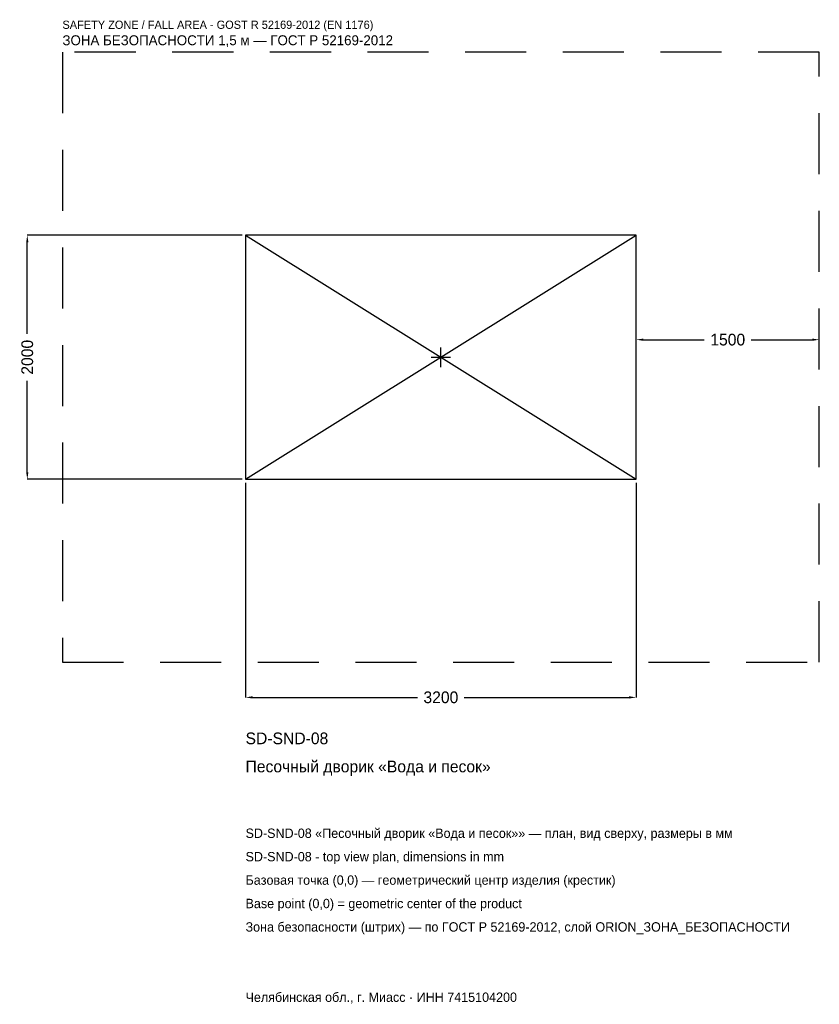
# Model space of a CAD drawing. Header units: metres. Extents: x -3450 to 3100, y -5304 to 2767.
import ezdxf

# ---------------------------------------------------------------- set-up
doc = ezdxf.new("R2010")
doc.units = ezdxf.units.M
doc.linetypes.add('DASHED', pattern=[800, 500, -300])
for name, color, linetype in [('ЗСК_ДАННЫЕ', 3, 'Continuous'), ('ЗСК_ЗОНА_БЕЗОПАСНОСТИ', 1, 'Continuous'), ('ЗСК_КОНТУР', 7, 'Continuous'), ('ЗСК_РАЗМЕРЫ', 8, 'Continuous')]:
    doc.layers.add(name, color=color, linetype=linetype)
doc.dimstyles.new('ORION', dxfattribs={"dimtxt": 96, "dimasz": 57.6, "dimexe": 1.25, "dimexo": 28.8, "dimtad": 1, "dimdec": 0, "dimcen": 2.5, "dimazin": 3, "dimtfac": 1, "dimtmove": 0, "dimatfit": 3})

# ---------------------------------------------------------------- blocks, each defined once
blk = doc.blocks.new('_CLOSEDFILLED')
at = {"color": 0, "linetype": 'BYBLOCK'}
blk.add_solid([(-1, 0.16), (0, 0), (-1, -0.16)], dxfattribs=at)
blk = doc.blocks.new('*D1')
for p, q in [((-1600, -1028.8), (-1600, -2788)), ((1600, -1028.8), (1600, -2788)), ((-1542.4, -2788), (-192, -2788)), ((192, -2788), (1542.4, -2788))]:
    blk.add_line(p, q)
at = {"layer": 'Defpoints'}
for p in [(-1600, -1000), (1600, -1000), (-1600, -2788)]:
    blk.add_point(p, dxfattribs=at)
at = {"layer": 'ЗСК_РАЗМЕРЫ', "xscale": 57.599999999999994, "yscale": 57.599999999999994, "rotation": 180}
blk.add_blockref('_CLOSEDFILLED', (-1600, -2788), dxfattribs=at)
at = {"layer": 'ЗСК_РАЗМЕРЫ', "xscale": 57.599999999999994, "yscale": 57.599999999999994}
blk.add_blockref('_CLOSEDFILLED', (1600, -2788), dxfattribs=at)
at = {"layer": 'ЗСК_РАЗМЕРЫ', "insert": (0, -2788), "char_height": 96, "attachment_point": 5}
blk.add_mtext('3200', dxfattribs=at)
blk = doc.blocks.new('*D2')
for p, q in [((-1628.8, 1000), (-3388, 1000)), ((-3388, 192), (-3388, 942.4)), ((-3388, -942.4), (-3388, -192)), ((-1628.8, -1000), (-3388, -1000))]:
    blk.add_line(p, q)
at = {"layer": 'Defpoints'}
for p in [(-1600, 1000), (-3388, -1000), (-1600, -1000)]:
    blk.add_point(p, dxfattribs=at)
at = {"layer": 'ЗСК_РАЗМЕРЫ', "xscale": 57.599999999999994, "yscale": 57.599999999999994}
for p, rotation in [((-3388, 1000), 90), ((-3388, -1000), 270)]:
    blk.add_blockref('_CLOSEDFILLED', p, dxfattribs=dict(at, rotation=rotation))
at = {"layer": 'ЗСК_РАЗМЕРЫ', "insert": (-3388, 0), "char_height": 96, "attachment_point": 5, "rotation": 90}
blk.add_mtext('2000', dxfattribs=at)
blk = doc.blocks.new('*D3')
for p, q in [((1600, 28.8), (1600, 144)), ((1657.6, 144), (2158, 144)), ((2542, 144), (3042.4, 144)), ((3100, 28.8), (3100, 144))]:
    blk.add_line(p, q)
at = {"layer": 'Defpoints'}
for p in [(1600, 144), (1600, 0), (3100, 0)]:
    blk.add_point(p, dxfattribs=at)
at = {"layer": 'ЗСК_РАЗМЕРЫ', "xscale": 57.599999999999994, "yscale": 57.599999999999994, "rotation": 180}
blk.add_blockref('_CLOSEDFILLED', (1600, 144), dxfattribs=at)
at = {"layer": 'ЗСК_РАЗМЕРЫ', "xscale": 57.599999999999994, "yscale": 57.599999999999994}
blk.add_blockref('_CLOSEDFILLED', (3100, 144), dxfattribs=at)
at = {"layer": 'ЗСК_РАЗМЕРЫ', "insert": (2350, 144), "char_height": 96, "attachment_point": 5}
blk.add_mtext('1500', dxfattribs=at)
blk = doc.blocks.new('ОРИОН SD-SND-08 Песочный дворик Вода и песок')
at = {"layer": 'ЗСК_ЗОНА_БЕЗОПАСНОСТИ', "linetype": 'DASHED'}
blk.add_lwpolyline([(-3100, -2500), (3100, -2500), (3100, 2500), (-3100, 2500)], close=True, dxfattribs=at)
at = {"layer": 'ЗСК_КОНТУР'}
for p, q in [((-1600, -1000), (1600, 1000)), ((-1600, 1000), (1600, -1000))]:
    blk.add_line(p, q, dxfattribs=at)
blk.add_lwpolyline([(-1600, -1000), (1600, -1000), (1600, 1000), (-1600, 1000)], close=True, dxfattribs=at)
at = {"layer": 'ЗСК_РАЗМЕРЫ'}
for p, q in [((-80, 0), (80, 0)), ((0, -80), (0, 80))]:
    blk.add_line(p, q, dxfattribs=at)
at = {"layer": 'ЗСК_ДАННЫЕ'}
for tag, p in [('АРТИКУЛ', (-1600, -3172)), ('НАИМЕНОВАНИЕ', (-1600, -3402.4))]:
    blk.add_attdef(tag, p, '', height=96, dxfattribs=at)
at = {"layer": 'ЗСК_ДАННЫЕ', "flags": 1}
for tag, p in [('ПРОИЗВОДИТЕЛЬ', (-1600, -3632.8)), ('ТЕЛЕФОН', (-1600, -3863.2)), ('САЙТ', (-1600, -4324)), ('АДРЕС', (-1600, -4554.4)), ('РЕКВИЗИТЫ', (-1600, -4784.8)), ('ГАБАРИТЫ', (-1600, -5015.2)), ('ЗОНА_БЕЗОПАСНОСТИ', (-1600, -5245.6))]:
    blk.add_attdef(tag, p, '', height=96, dxfattribs=at)
at = {"layer": 'ЗСК_ЗОНА_БЕЗОПАСНОСТИ', "color": 1}
for s, height, p in [('SAFETY ZONE / FALL AREA - GOST R 52169-2012 (EN 1176)', 67.2, (-3100, 2692)), ('ЗОНА БЕЗОПАСНОСТИ 1,5 м — ГОСТ Р 52169-2012', 81.6, (-3100, 2557.6))]:
    blk.add_text(s, height=height, dxfattribs=at).set_placement(p)
at = {"layer": 'ЗСК_РАЗМЕРЫ'}
dim = blk.add_linear_dim(base=(-3388, -1000), p1=(-1600, -1000), p2=(-1600, 1000), angle=90, dimstyle='ORION', dxfattribs=at)
dim.commit()
dim.dimension.update_dxf_attribs({"geometry": '*D2', "text_midpoint": (-3388, 0)})
for base, p1, p2, picture, middle in [((1600, 144), (1600, 0), (3100, 0), '*D3', (2350, 144)), ((-1600, -2788), (-1600, -1000), (1600, -1000), '*D1', (0, -2788))]:
    dim = blk.add_linear_dim(base=base, p1=p1, p2=p2, dimstyle='ORION', dxfattribs=at)
    dim.commit()
    dim.dimension.update_dxf_attribs({"geometry": picture, "text_midpoint": middle})

msp = doc.modelspace()

# ---------------------------------------------------------------- block references
msp.add_blockref('ОРИОН SD-SND-08 Песочный дворик Вода и песок', (0, 0)).add_auto_attribs({'АРТИКУЛ': 'SD-SND-08', 'НАИМЕНОВАНИЕ': 'Песочный дворик «Вода и песок»'})

# ---------------------------------------------------------------- texts
at = {"layer": 'ЗСК_ДАННЫЕ', "color": 3}
for s, p in [('SD-SND-08 «Песочный дворик «Вода и песок»» — план, вид сверху, размеры в мм', (-1600, -3940)), ('SD-SND-08 - top view plan, dimensions in mm', (-1600, -4132)), ('Челябинская обл., г. Миасс · ИНН 7415104200', (-1600, -5284))]:
    msp.add_text(s, height=76.8, dxfattribs=at).set_placement(p)
at = {"layer": 'ЗСК_ДАННЫЕ', "color": 7}
for s, p in [('Базовая точка (0,0) — геометрический центр изделия (крестик)', (-1600, -4324)), ('Base point (0,0) = geometric center of the product', (-1600, -4516))]:
    msp.add_text(s, height=76.8, dxfattribs=at).set_placement(p)
at = {"layer": 'ЗСК_ДАННЫЕ', "color": 1}
msp.add_text('Зона безопасности (штрих) — по ГОСТ Р 52169-2012, слой ORION_ЗОНА_БЕЗОПАСНОСТИ', height=76.8, dxfattribs=at).set_placement((-1600, -4708))

doc.saveas('drawing.dxf')
